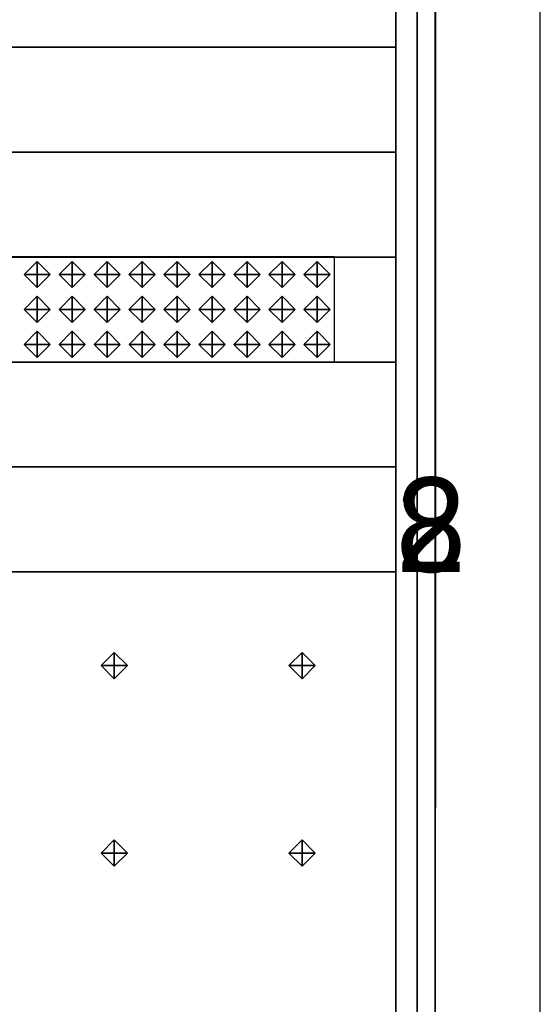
# Model space of a CAD drawing. Header units: inches. Extents: x 0.1 to 82.8, y 0.2 to 48.3.
# Tile 101 of 110: x 44.9 to 45.8, y 2.1 to 4. Entities that reach past the tile are written whole.
import ezdxf

# ---------------------------------------------------------------- set-up
doc = ezdxf.new("R2010")
doc.units = ezdxf.units.IN
doc.header["$MEASUREMENT"] = 0
for name, color, linetype, true_color in [('DLX_CALC', 3, 'Continuous', 0x00ff00), ('DLX_CONT', 7, 'Continuous', 0x969696), ('DLX_RESKEY_IDX', 7, 'Continuous', 0x707070)]:
    doc.layers.add(name, color=color, linetype=linetype, true_color=true_color)
doc.styles.add('TableTextStyle', font='txt')

msp = doc.modelspace()

# ---------------------------------------------------------------- linework, layer by layer
at = {"layer": 'DLX_CALC'}
for points in [[(45.4565, 3.5132, 0), (0.4565, 3.5132, 0)], [(45.4565, 3.3132, 0), (45.4565, 3.5132, 0)], [(0.4565, 3.3132, 0), (45.4565, 3.3132, 0)], [(45.5733, 2.913, 0), (0.3485, 2.9132, 0), (0.3485, 0.4132, 0), (45.5733, 0.413, 0), (45.5733, 2.913, 0)], [(45.5733, 2.913, 0), (0.4956, 2.9132, 0)], [(45.5733, 0.413, 0), (45.5733, 2.913, 0)]]:
    msp.add_polyline3d(points, dxfattribs=at)
at = {"layer": 'DLX_CONT'}
for points in [[(45.8485, 0.213, 0), (45.8486, 33.213, 0)], [(45.6485, 0.413, 0), (45.6486, 33.013, 0)], [(45.6485, 0.413, 0), (45.6486, 5.713, 0)], [(45.6486, 5.713, 0), (45.6485, 0.413, 0)], [(45.6486, 4.513, 0), (45.6485, 0.413, 0)], [(45.6485, 0.413, 0), (45.6486, 4.513, 0)], [(45.6485, 0.413, 0), (45.6486, 4.513, 0)], [(45.6486, 4.513, 0), (45.6485, 0.413, 0)], [(45.6486, 4.513, 0), (45.6485, 0.413, 0)], [(45.6485, 0.413, 0), (45.6486, 4.513, 0)], [(45.6137, 4.313, 0), (45.6137, 0.413, 0)], [(45.6137, 0.413, 0), (45.6137, 4.313, 0)], [(45.6137, 0.413, 0), (45.6137, 4.313, 0)], [(45.6137, 4.313, 0), (45.6137, 0.413, 0)], [(45.6137, 4.313, 0), (45.6137, 0.413, 0)], [(45.6137, 0.413, 0), (45.6137, 4.313, 0)], [(45.5733, 0.413, 0), (45.5733, 4.113, 0)], [(45.5733, 4.113, 0), (45.5733, 3.913, 0)], [(45.5733, 4.113, 0), (45.5733, 0.413, 0)], [(45.5733, 3.913, 0), (45.5733, 4.113, 0)], [(0.3486, 3.9132, 0), (45.5733, 3.913, 0)], [(45.5733, 3.913, 0), (0.3486, 3.9132, 0)], [(45.5733, 3.913, 0), (0.3486, 3.9132, 0)], [(0.3486, 3.9132, 0), (45.5733, 3.913, 0)], [(0.3486, 3.9132, 0), (45.5733, 3.913, 0)], [(45.5733, 3.913, 0), (0.3486, 3.9132, 0)], [(45.5733, 3.913, 0), (45.5733, 0.413, 0)], [(45.5733, 0.413, 0), (45.5733, 3.913, 0)], [(45.5733, 3.913, 0), (45.5733, 3.913, 0)], [(45.5733, 0.413, 0), (45.5733, 3.913, 0)], [(45.5733, 3.913, 0), (45.5733, 3.913, 0)], [(45.5733, 3.913, 0), (45.5733, 3.713, 0)], [(45.5733, 3.913, 0), (45.5733, 0.413, 0)], [(45.5733, 3.713, 0), (45.5733, 3.913, 0)], [(0.3486, 3.7132, 0), (45.5733, 3.713, 0)], [(45.5733, 3.713, 0), (0.3486, 3.7132, 0)], [(45.5733, 3.713, 0), (0.3486, 3.7132, 0)], [(0.3486, 3.7132, 0), (45.5733, 3.713, 0)], [(0.3486, 3.7132, 0), (45.5733, 3.713, 0)], [(45.5733, 3.713, 0), (0.3486, 3.7132, 0)], [(45.5733, 3.713, 0), (45.5733, 0.413, 0)], [(45.5733, 0.413, 0), (45.5733, 3.713, 0)], [(45.5733, 3.713, 0), (45.5733, 3.713, 0)], [(45.5733, 0.413, 0), (45.5733, 3.713, 0)], [(45.5733, 3.713, 0), (45.5733, 3.713, 0)], [(45.5733, 3.713, 0), (45.5733, 3.513, 0)], [(45.5733, 3.713, 0), (45.5733, 0.413, 0)], [(45.5733, 3.513, 0), (45.5733, 3.713, 0)], [(45.5733, 3.513, 0), (0.3485, 3.5132, 0)], [(0.3485, 3.5132, 0), (45.5733, 3.513, 0)], [(0.3485, 3.5132, 0), (45.5733, 3.513, 0)], [(45.5733, 3.513, 0), (0.3485, 3.5132, 0)], [(0.3486, 3.5132, 0), (45.5733, 3.513, 0)], [(45.5733, 3.513, 0), (0.3486, 3.5132, 0)], [(45.5733, 3.513, 0), (45.5733, 0.413, 0)], [(45.5733, 0.413, 0), (45.5733, 3.513, 0)], [(45.5733, 3.513, 0), (45.5733, 3.513, 0)], [(45.5733, 0.413, 0), (45.5733, 3.513, 0)], [(45.5733, 3.513, 0), (45.5733, 3.513, 0)], [(45.5733, 3.513, 0), (45.5733, 3.313, 0)], [(45.5733, 3.513, 0), (45.5733, 0.413, 0)], [(45.5733, 3.313, 0), (45.5733, 3.513, 0)], [(0.3485, 3.3132, 0), (45.5733, 3.313, 0)], [(45.5733, 3.313, 0), (0.3485, 3.3132, 0)], [(45.5733, 3.313, 0), (0.3485, 3.3132, 0)], [(0.3485, 3.3132, 0), (45.5733, 3.313, 0)], [(0.3485, 3.3132, 0), (45.5733, 3.313, 0)], [(45.5733, 3.313, 0), (0.3485, 3.3132, 0)], [(45.5733, 3.313, 0), (45.5733, 0.413, 0)], [(45.5733, 0.413, 0), (45.5733, 3.313, 0)], [(45.5733, 3.313, 0), (45.5733, 3.313, 0)], [(45.5733, 0.413, 0), (45.5733, 3.313, 0)], [(45.5733, 3.313, 0), (45.5733, 3.313, 0)], [(45.5733, 3.313, 0), (45.5733, 3.113, 0)], [(45.5733, 3.313, 0), (45.5733, 0.413, 0)], [(45.5733, 3.113, 0), (45.5733, 3.313, 0)], [(0.3485, 3.1132, 0), (45.5733, 3.113, 0)], [(45.5733, 3.113, 0), (0.3485, 3.1132, 0)], [(45.5733, 3.113, 0), (0.3485, 3.1132, 0)], [(0.3485, 3.1132, 0), (45.5733, 3.113, 0)], [(0.3485, 3.1132, 0), (45.5733, 3.113, 0)], [(45.5733, 3.113, 0), (0.3485, 3.1132, 0)], [(45.5733, 3.113, 0), (45.5733, 0.413, 0)], [(45.5733, 0.413, 0), (45.5733, 3.113, 0)], [(45.5733, 3.113, 0), (45.5733, 3.113, 0)], [(45.5733, 0.413, 0), (45.5733, 3.113, 0)], [(45.5733, 3.113, 0), (45.5733, 3.113, 0)], [(45.5733, 3.113, 0), (45.5733, 2.913, 0)], [(45.5733, 3.113, 0), (45.5733, 0.413, 0)], [(45.5733, 2.913, 0), (45.5733, 3.113, 0)], [(0.3485, 2.9132, 0), (45.5733, 2.913, 0)], [(45.5733, 2.913, 0), (0.3485, 2.9132, 0)], [(45.5733, 2.913, 0), (0.3485, 2.9132, 0)], [(0.3485, 2.9132, 0), (45.5733, 2.913, 0)], [(0.3485, 2.9132, 0), (45.5733, 2.913, 0)], [(45.5733, 2.913, 0), (0.3485, 2.9132, 0)], [(45.5733, 2.913, 0), (45.5733, 0.413, 0)], [(45.5733, 0.413, 0), (45.5733, 2.913, 0)], [(45.5733, 2.913, 0), (45.5733, 2.913, 0)], [(45.5733, 0.413, 0), (45.5733, 2.913, 0)], [(45.5733, 2.913, 0), (45.5733, 2.913, 0)], [(45.5733, 2.913, 0), (45.5733, 0.413, 0)], [(45.5733, 2.913, 0), (45.5733, 0.413, 0)], [(45.5733, 0.413, 0), (45.5733, 2.913, 0)]]:
    msp.add_polyline3d(points, dxfattribs=at)

# ---------------------------------------------------------------- texts
at = {"layer": 'DLX_RESKEY_IDX', "style": 'TableTextStyle'}
for s in ['2', '8']:
    msp.add_text(s, height=0.18, dxfattribs=at).set_placement((45.5733, 2.913))

# ---------------------------------------------------------------- meshes
at = {"layer": 'DLX_CALC'}
mesh = msp.add_polyface(dxfattribs=at)
corners = [(44.8649, 3.4798), (44.8899, 3.4548), (44.8899, 3.4798), (44.8899, 3.4548), (44.9149, 3.4798), (44.8899, 3.4798), (44.9149, 3.4798), (44.8899, 3.5048), (44.8899, 3.4798), (44.8899, 3.5048), (44.8649, 3.4798), (44.8899, 3.4798), (44.8899, 3.4548), (44.8649, 3.4798), (44.8899, 3.4798), (44.9149, 3.4798), (44.8899, 3.4548), (44.8899, 3.4798), (44.8899, 3.5048), (44.9149, 3.4798), (44.8899, 3.4798), (44.8649, 3.4798), (44.8899, 3.5048), (44.8899, 3.4798)]
mesh.append_faces([[corners[k] for k in face] for face in [(0, 1, 2), (3, 4, 5), (6, 7, 8), (9, 10, 11), (12, 13, 14), (15, 16, 17), (18, 19, 20), (21, 22, 23)]])
mesh = msp.add_polyface(dxfattribs=at)
corners = [(44.9315, 3.4798), (44.9565, 3.4548), (44.9565, 3.4798), (44.9565, 3.4548), (44.9815, 3.4798), (44.9565, 3.4798), (44.9815, 3.4798), (44.9565, 3.5048), (44.9565, 3.4798), (44.9565, 3.5048), (44.9315, 3.4798), (44.9565, 3.4798), (44.9565, 3.4548), (44.9315, 3.4798), (44.9565, 3.4798), (44.9815, 3.4798), (44.9565, 3.4548), (44.9565, 3.4798), (44.9565, 3.5048), (44.9815, 3.4798), (44.9565, 3.4798), (44.9315, 3.4798), (44.9565, 3.5048), (44.9565, 3.4798)]
mesh.append_faces([[corners[k] for k in face] for face in [(0, 1, 2), (3, 4, 5), (6, 7, 8), (9, 10, 11), (12, 13, 14), (15, 16, 17), (18, 19, 20), (21, 22, 23)]])
mesh = msp.add_polyface(dxfattribs=at)
corners = [(44.9982, 3.4798), (45.0232, 3.4548), (45.0232, 3.4798), (45.0232, 3.4548), (45.0482, 3.4798), (45.0232, 3.4798), (45.0482, 3.4798), (45.0232, 3.5048), (45.0232, 3.4798), (45.0232, 3.5048), (44.9982, 3.4798), (45.0232, 3.4798), (45.0232, 3.4548), (44.9982, 3.4798), (45.0232, 3.4798), (45.0482, 3.4798), (45.0232, 3.4548), (45.0232, 3.4798), (45.0232, 3.5048), (45.0482, 3.4798), (45.0232, 3.4798), (44.9982, 3.4798), (45.0232, 3.5048), (45.0232, 3.4798)]
mesh.append_faces([[corners[k] for k in face] for face in [(0, 1, 2), (3, 4, 5), (6, 7, 8), (9, 10, 11), (12, 13, 14), (15, 16, 17), (18, 19, 20), (21, 22, 23)]])
mesh = msp.add_polyface(dxfattribs=at)
corners = [(45.0648, 3.4798), (45.0899, 3.4548), (45.0899, 3.4798), (45.0899, 3.4548), (45.1149, 3.4798), (45.0899, 3.4798), (45.1149, 3.4798), (45.0899, 3.5048), (45.0899, 3.4798), (45.0899, 3.5048), (45.0648, 3.4798), (45.0899, 3.4798), (45.0899, 3.4548), (45.0648, 3.4798), (45.0899, 3.4798), (45.1149, 3.4798), (45.0899, 3.4548), (45.0899, 3.4798), (45.0899, 3.5048), (45.1149, 3.4798), (45.0899, 3.4798), (45.0648, 3.4798), (45.0899, 3.5048), (45.0899, 3.4798)]
mesh.append_faces([[corners[k] for k in face] for face in [(0, 1, 2), (3, 4, 5), (6, 7, 8), (9, 10, 11), (12, 13, 14), (15, 16, 17), (18, 19, 20), (21, 22, 23)]])
mesh = msp.add_polyface(dxfattribs=at)
corners = [(45.1315, 3.4798), (45.1565, 3.4548), (45.1565, 3.4798), (45.1565, 3.4548), (45.1815, 3.4798), (45.1565, 3.4798), (45.1815, 3.4798), (45.1565, 3.5048), (45.1565, 3.4798), (45.1565, 3.5048), (45.1315, 3.4798), (45.1565, 3.4798), (45.1565, 3.4548), (45.1315, 3.4798), (45.1565, 3.4798), (45.1815, 3.4798), (45.1565, 3.4548), (45.1565, 3.4798), (45.1565, 3.5048), (45.1815, 3.4798), (45.1565, 3.4798), (45.1315, 3.4798), (45.1565, 3.5048), (45.1565, 3.4798)]
mesh.append_faces([[corners[k] for k in face] for face in [(0, 1, 2), (3, 4, 5), (6, 7, 8), (9, 10, 11), (12, 13, 14), (15, 16, 17), (18, 19, 20), (21, 22, 23)]])
mesh = msp.add_polyface(dxfattribs=at)
corners = [(45.1982, 3.4798), (45.2232, 3.4548), (45.2232, 3.4798), (45.2232, 3.4548), (45.2482, 3.4798), (45.2232, 3.4798), (45.2482, 3.4798), (45.2232, 3.5048), (45.2232, 3.4798), (45.2232, 3.5048), (45.1982, 3.4798), (45.2232, 3.4798), (45.2232, 3.4548), (45.1982, 3.4798), (45.2232, 3.4798), (45.2482, 3.4798), (45.2232, 3.4548), (45.2232, 3.4798), (45.2232, 3.5048), (45.2482, 3.4798), (45.2232, 3.4798), (45.1982, 3.4798), (45.2232, 3.5048), (45.2232, 3.4798)]
mesh.append_faces([[corners[k] for k in face] for face in [(0, 1, 2), (3, 4, 5), (6, 7, 8), (9, 10, 11), (12, 13, 14), (15, 16, 17), (18, 19, 20), (21, 22, 23)]])
mesh = msp.add_polyface(dxfattribs=at)
corners = [(45.2649, 3.4798), (45.2899, 3.4548), (45.2899, 3.4798), (45.2899, 3.4548), (45.3149, 3.4798), (45.2899, 3.4798), (45.3149, 3.4798), (45.2899, 3.5048), (45.2899, 3.4798), (45.2899, 3.5048), (45.2649, 3.4798), (45.2899, 3.4798), (45.2899, 3.4548), (45.2649, 3.4798), (45.2899, 3.4798), (45.3149, 3.4798), (45.2899, 3.4548), (45.2899, 3.4798), (45.2899, 3.5048), (45.3149, 3.4798), (45.2899, 3.4798), (45.2649, 3.4798), (45.2899, 3.5048), (45.2899, 3.4798)]
mesh.append_faces([[corners[k] for k in face] for face in [(0, 1, 2), (3, 4, 5), (6, 7, 8), (9, 10, 11), (12, 13, 14), (15, 16, 17), (18, 19, 20), (21, 22, 23)]])
mesh = msp.add_polyface(dxfattribs=at)
corners = [(45.3315, 3.4798), (45.3565, 3.4548), (45.3565, 3.4798), (45.3565, 3.4548), (45.3815, 3.4798), (45.3565, 3.4798), (45.3815, 3.4798), (45.3565, 3.5048), (45.3565, 3.4798), (45.3565, 3.5048), (45.3315, 3.4798), (45.3565, 3.4798), (45.3565, 3.4548), (45.3315, 3.4798), (45.3565, 3.4798), (45.3815, 3.4798), (45.3565, 3.4548), (45.3565, 3.4798), (45.3565, 3.5048), (45.3815, 3.4798), (45.3565, 3.4798), (45.3315, 3.4798), (45.3565, 3.5048), (45.3565, 3.4798)]
mesh.append_faces([[corners[k] for k in face] for face in [(0, 1, 2), (3, 4, 5), (6, 7, 8), (9, 10, 11), (12, 13, 14), (15, 16, 17), (18, 19, 20), (21, 22, 23)]])
mesh = msp.add_polyface(dxfattribs=at)
corners = [(45.3982, 3.4798), (45.4232, 3.4548), (45.4232, 3.4798), (45.4232, 3.4548), (45.4482, 3.4798), (45.4232, 3.4798), (45.4482, 3.4798), (45.4232, 3.5048), (45.4232, 3.4798), (45.4232, 3.5048), (45.3982, 3.4798), (45.4232, 3.4798), (45.4232, 3.4548), (45.3982, 3.4798), (45.4232, 3.4798), (45.4482, 3.4798), (45.4232, 3.4548), (45.4232, 3.4798), (45.4232, 3.5048), (45.4482, 3.4798), (45.4232, 3.4798), (45.3982, 3.4798), (45.4232, 3.5048), (45.4232, 3.4798)]
mesh.append_faces([[corners[k] for k in face] for face in [(0, 1, 2), (3, 4, 5), (6, 7, 8), (9, 10, 11), (12, 13, 14), (15, 16, 17), (18, 19, 20), (21, 22, 23)]])
mesh = msp.add_polyface(dxfattribs=at)
corners = [(44.8649, 3.4132), (44.8899, 3.3882), (44.8899, 3.4132), (44.8899, 3.3882), (44.9149, 3.4132), (44.8899, 3.4132), (44.9149, 3.4132), (44.8899, 3.4382), (44.8899, 3.4132), (44.8899, 3.4382), (44.8649, 3.4132), (44.8899, 3.4132), (44.8899, 3.3882), (44.8649, 3.4132), (44.8899, 3.4132), (44.9149, 3.4132), (44.8899, 3.3882), (44.8899, 3.4132), (44.8899, 3.4382), (44.9149, 3.4132), (44.8899, 3.4132), (44.8649, 3.4132), (44.8899, 3.4382), (44.8899, 3.4132)]
mesh.append_faces([[corners[k] for k in face] for face in [(0, 1, 2), (3, 4, 5), (6, 7, 8), (9, 10, 11), (12, 13, 14), (15, 16, 17), (18, 19, 20), (21, 22, 23)]])
mesh = msp.add_polyface(dxfattribs=at)
corners = [(44.9315, 3.4132), (44.9565, 3.3882), (44.9565, 3.4132), (44.9565, 3.3882), (44.9815, 3.4132), (44.9565, 3.4132), (44.9815, 3.4132), (44.9565, 3.4382), (44.9565, 3.4132), (44.9565, 3.4382), (44.9315, 3.4132), (44.9565, 3.4132), (44.9565, 3.3882), (44.9315, 3.4132), (44.9565, 3.4132), (44.9815, 3.4132), (44.9565, 3.3882), (44.9565, 3.4132), (44.9565, 3.4382), (44.9815, 3.4132), (44.9565, 3.4132), (44.9315, 3.4132), (44.9565, 3.4382), (44.9565, 3.4132)]
mesh.append_faces([[corners[k] for k in face] for face in [(0, 1, 2), (3, 4, 5), (6, 7, 8), (9, 10, 11), (12, 13, 14), (15, 16, 17), (18, 19, 20), (21, 22, 23)]])
mesh = msp.add_polyface(dxfattribs=at)
corners = [(44.9982, 3.4132), (45.0232, 3.3882), (45.0232, 3.4132), (45.0232, 3.3882), (45.0482, 3.4132), (45.0232, 3.4132), (45.0482, 3.4132), (45.0232, 3.4382), (45.0232, 3.4132), (45.0232, 3.4382), (44.9982, 3.4132), (45.0232, 3.4132), (45.0232, 3.3882), (44.9982, 3.4132), (45.0232, 3.4132), (45.0482, 3.4132), (45.0232, 3.3882), (45.0232, 3.4132), (45.0232, 3.4382), (45.0482, 3.4132), (45.0232, 3.4132), (44.9982, 3.4132), (45.0232, 3.4382), (45.0232, 3.4132)]
mesh.append_faces([[corners[k] for k in face] for face in [(0, 1, 2), (3, 4, 5), (6, 7, 8), (9, 10, 11), (12, 13, 14), (15, 16, 17), (18, 19, 20), (21, 22, 23)]])
mesh = msp.add_polyface(dxfattribs=at)
corners = [(45.0648, 3.4132), (45.0899, 3.3882), (45.0899, 3.4132), (45.0899, 3.3882), (45.1149, 3.4132), (45.0899, 3.4132), (45.1149, 3.4132), (45.0899, 3.4382), (45.0899, 3.4132), (45.0899, 3.4382), (45.0648, 3.4132), (45.0899, 3.4132), (45.0899, 3.3882), (45.0648, 3.4132), (45.0899, 3.4132), (45.1149, 3.4132), (45.0899, 3.3882), (45.0899, 3.4132), (45.0899, 3.4382), (45.1149, 3.4132), (45.0899, 3.4132), (45.0648, 3.4132), (45.0899, 3.4382), (45.0899, 3.4132)]
mesh.append_faces([[corners[k] for k in face] for face in [(0, 1, 2), (3, 4, 5), (6, 7, 8), (9, 10, 11), (12, 13, 14), (15, 16, 17), (18, 19, 20), (21, 22, 23)]])
mesh = msp.add_polyface(dxfattribs=at)
corners = [(45.1315, 3.4132), (45.1565, 3.3882), (45.1565, 3.4132), (45.1565, 3.3882), (45.1815, 3.4132), (45.1565, 3.4132), (45.1815, 3.4132), (45.1565, 3.4382), (45.1565, 3.4132), (45.1565, 3.4382), (45.1315, 3.4132), (45.1565, 3.4132), (45.1565, 3.3882), (45.1315, 3.4132), (45.1565, 3.4132), (45.1815, 3.4132), (45.1565, 3.3882), (45.1565, 3.4132), (45.1565, 3.4382), (45.1815, 3.4132), (45.1565, 3.4132), (45.1315, 3.4132), (45.1565, 3.4382), (45.1565, 3.4132)]
mesh.append_faces([[corners[k] for k in face] for face in [(0, 1, 2), (3, 4, 5), (6, 7, 8), (9, 10, 11), (12, 13, 14), (15, 16, 17), (18, 19, 20), (21, 22, 23)]])
mesh = msp.add_polyface(dxfattribs=at)
corners = [(45.1982, 3.4132), (45.2232, 3.3882), (45.2232, 3.4132), (45.2232, 3.3882), (45.2482, 3.4132), (45.2232, 3.4132), (45.2482, 3.4132), (45.2232, 3.4382), (45.2232, 3.4132), (45.2232, 3.4382), (45.1982, 3.4132), (45.2232, 3.4132), (45.2232, 3.3882), (45.1982, 3.4132), (45.2232, 3.4132), (45.2482, 3.4132), (45.2232, 3.3882), (45.2232, 3.4132), (45.2232, 3.4382), (45.2482, 3.4132), (45.2232, 3.4132), (45.1982, 3.4132), (45.2232, 3.4382), (45.2232, 3.4132)]
mesh.append_faces([[corners[k] for k in face] for face in [(0, 1, 2), (3, 4, 5), (6, 7, 8), (9, 10, 11), (12, 13, 14), (15, 16, 17), (18, 19, 20), (21, 22, 23)]])
mesh = msp.add_polyface(dxfattribs=at)
corners = [(45.2649, 3.4132), (45.2899, 3.3882), (45.2899, 3.4132), (45.2899, 3.3882), (45.3149, 3.4132), (45.2899, 3.4132), (45.3149, 3.4132), (45.2899, 3.4382), (45.2899, 3.4132), (45.2899, 3.4382), (45.2649, 3.4132), (45.2899, 3.4132), (45.2899, 3.3882), (45.2649, 3.4132), (45.2899, 3.4132), (45.3149, 3.4132), (45.2899, 3.3882), (45.2899, 3.4132), (45.2899, 3.4382), (45.3149, 3.4132), (45.2899, 3.4132), (45.2649, 3.4132), (45.2899, 3.4382), (45.2899, 3.4132)]
mesh.append_faces([[corners[k] for k in face] for face in [(0, 1, 2), (3, 4, 5), (6, 7, 8), (9, 10, 11), (12, 13, 14), (15, 16, 17), (18, 19, 20), (21, 22, 23)]])
mesh = msp.add_polyface(dxfattribs=at)
corners = [(45.3315, 3.4132), (45.3565, 3.3882), (45.3565, 3.4132), (45.3565, 3.3882), (45.3815, 3.4132), (45.3565, 3.4132), (45.3815, 3.4132), (45.3565, 3.4382), (45.3565, 3.4132), (45.3565, 3.4382), (45.3315, 3.4132), (45.3565, 3.4132), (45.3565, 3.3882), (45.3315, 3.4132), (45.3565, 3.4132), (45.3815, 3.4132), (45.3565, 3.3882), (45.3565, 3.4132), (45.3565, 3.4382), (45.3815, 3.4132), (45.3565, 3.4132), (45.3315, 3.4132), (45.3565, 3.4382), (45.3565, 3.4132)]
mesh.append_faces([[corners[k] for k in face] for face in [(0, 1, 2), (3, 4, 5), (6, 7, 8), (9, 10, 11), (12, 13, 14), (15, 16, 17), (18, 19, 20), (21, 22, 23)]])
mesh = msp.add_polyface(dxfattribs=at)
corners = [(45.3982, 3.4132), (45.4232, 3.3882), (45.4232, 3.4132), (45.4232, 3.3882), (45.4482, 3.4132), (45.4232, 3.4132), (45.4482, 3.4132), (45.4232, 3.4382), (45.4232, 3.4132), (45.4232, 3.4382), (45.3982, 3.4132), (45.4232, 3.4132), (45.4232, 3.3882), (45.3982, 3.4132), (45.4232, 3.4132), (45.4482, 3.4132), (45.4232, 3.3882), (45.4232, 3.4132), (45.4232, 3.4382), (45.4482, 3.4132), (45.4232, 3.4132), (45.3982, 3.4132), (45.4232, 3.4382), (45.4232, 3.4132)]
mesh.append_faces([[corners[k] for k in face] for face in [(0, 1, 2), (3, 4, 5), (6, 7, 8), (9, 10, 11), (12, 13, 14), (15, 16, 17), (18, 19, 20), (21, 22, 23)]])
mesh = msp.add_polyface(dxfattribs=at)
corners = [(44.8649, 3.3465), (44.8899, 3.3215), (44.8899, 3.3465), (44.8899, 3.3215), (44.9149, 3.3465), (44.8899, 3.3465), (44.9149, 3.3465), (44.8899, 3.3715), (44.8899, 3.3465), (44.8899, 3.3715), (44.8649, 3.3465), (44.8899, 3.3465), (44.8899, 3.3215), (44.8649, 3.3465), (44.8899, 3.3465), (44.9149, 3.3465), (44.8899, 3.3215), (44.8899, 3.3465), (44.8899, 3.3715), (44.9149, 3.3465), (44.8899, 3.3465), (44.8649, 3.3465), (44.8899, 3.3715), (44.8899, 3.3465)]
mesh.append_faces([[corners[k] for k in face] for face in [(0, 1, 2), (3, 4, 5), (6, 7, 8), (9, 10, 11), (12, 13, 14), (15, 16, 17), (18, 19, 20), (21, 22, 23)]])
mesh = msp.add_polyface(dxfattribs=at)
corners = [(44.9315, 3.3465), (44.9565, 3.3215), (44.9565, 3.3465), (44.9565, 3.3215), (44.9815, 3.3465), (44.9565, 3.3465), (44.9815, 3.3465), (44.9565, 3.3715), (44.9565, 3.3465), (44.9565, 3.3715), (44.9315, 3.3465), (44.9565, 3.3465), (44.9565, 3.3215), (44.9315, 3.3465), (44.9565, 3.3465), (44.9815, 3.3465), (44.9565, 3.3215), (44.9565, 3.3465), (44.9565, 3.3715), (44.9815, 3.3465), (44.9565, 3.3465), (44.9315, 3.3465), (44.9565, 3.3715), (44.9565, 3.3465)]
mesh.append_faces([[corners[k] for k in face] for face in [(0, 1, 2), (3, 4, 5), (6, 7, 8), (9, 10, 11), (12, 13, 14), (15, 16, 17), (18, 19, 20), (21, 22, 23)]])
mesh = msp.add_polyface(dxfattribs=at)
corners = [(44.9982, 3.3465), (45.0232, 3.3215), (45.0232, 3.3465), (45.0232, 3.3215), (45.0482, 3.3465), (45.0232, 3.3465), (45.0482, 3.3465), (45.0232, 3.3715), (45.0232, 3.3465), (45.0232, 3.3715), (44.9982, 3.3465), (45.0232, 3.3465), (45.0232, 3.3215), (44.9982, 3.3465), (45.0232, 3.3465), (45.0482, 3.3465), (45.0232, 3.3215), (45.0232, 3.3465), (45.0232, 3.3715), (45.0482, 3.3465), (45.0232, 3.3465), (44.9982, 3.3465), (45.0232, 3.3715), (45.0232, 3.3465)]
mesh.append_faces([[corners[k] for k in face] for face in [(0, 1, 2), (3, 4, 5), (6, 7, 8), (9, 10, 11), (12, 13, 14), (15, 16, 17), (18, 19, 20), (21, 22, 23)]])
mesh = msp.add_polyface(dxfattribs=at)
corners = [(45.0649, 3.3465), (45.0899, 3.3215), (45.0899, 3.3465), (45.0899, 3.3215), (45.1149, 3.3465), (45.0899, 3.3465), (45.1149, 3.3465), (45.0899, 3.3715), (45.0899, 3.3465), (45.0899, 3.3715), (45.0649, 3.3465), (45.0899, 3.3465), (45.0899, 3.3215), (45.0649, 3.3465), (45.0899, 3.3465), (45.1149, 3.3465), (45.0899, 3.3215), (45.0899, 3.3465), (45.0899, 3.3715), (45.1149, 3.3465), (45.0899, 3.3465), (45.0649, 3.3465), (45.0899, 3.3715), (45.0899, 3.3465)]
mesh.append_faces([[corners[k] for k in face] for face in [(0, 1, 2), (3, 4, 5), (6, 7, 8), (9, 10, 11), (12, 13, 14), (15, 16, 17), (18, 19, 20), (21, 22, 23)]])
mesh = msp.add_polyface(dxfattribs=at)
corners = [(45.1315, 3.3465), (45.1565, 3.3215), (45.1565, 3.3465), (45.1565, 3.3215), (45.1815, 3.3465), (45.1565, 3.3465), (45.1815, 3.3465), (45.1565, 3.3715), (45.1565, 3.3465), (45.1565, 3.3715), (45.1315, 3.3465), (45.1565, 3.3465), (45.1565, 3.3215), (45.1315, 3.3465), (45.1565, 3.3465), (45.1815, 3.3465), (45.1565, 3.3215), (45.1565, 3.3465), (45.1565, 3.3715), (45.1815, 3.3465), (45.1565, 3.3465), (45.1315, 3.3465), (45.1565, 3.3715), (45.1565, 3.3465)]
mesh.append_faces([[corners[k] for k in face] for face in [(0, 1, 2), (3, 4, 5), (6, 7, 8), (9, 10, 11), (12, 13, 14), (15, 16, 17), (18, 19, 20), (21, 22, 23)]])
mesh = msp.add_polyface(dxfattribs=at)
corners = [(45.1982, 3.3465), (45.2232, 3.3215), (45.2232, 3.3465), (45.2232, 3.3215), (45.2482, 3.3465), (45.2232, 3.3465), (45.2482, 3.3465), (45.2232, 3.3715), (45.2232, 3.3465), (45.2232, 3.3715), (45.1982, 3.3465), (45.2232, 3.3465), (45.2232, 3.3215), (45.1982, 3.3465), (45.2232, 3.3465), (45.2482, 3.3465), (45.2232, 3.3215), (45.2232, 3.3465), (45.2232, 3.3715), (45.2482, 3.3465), (45.2232, 3.3465), (45.1982, 3.3465), (45.2232, 3.3715), (45.2232, 3.3465)]
mesh.append_faces([[corners[k] for k in face] for face in [(0, 1, 2), (3, 4, 5), (6, 7, 8), (9, 10, 11), (12, 13, 14), (15, 16, 17), (18, 19, 20), (21, 22, 23)]])
mesh = msp.add_polyface(dxfattribs=at)
corners = [(45.2649, 3.3465), (45.2899, 3.3215), (45.2899, 3.3465), (45.2899, 3.3215), (45.3149, 3.3465), (45.2899, 3.3465), (45.3149, 3.3465), (45.2899, 3.3715), (45.2899, 3.3465), (45.2899, 3.3715), (45.2649, 3.3465), (45.2899, 3.3465), (45.2899, 3.3215), (45.2649, 3.3465), (45.2899, 3.3465), (45.3149, 3.3465), (45.2899, 3.3215), (45.2899, 3.3465), (45.2899, 3.3715), (45.3149, 3.3465), (45.2899, 3.3465), (45.2649, 3.3465), (45.2899, 3.3715), (45.2899, 3.3465)]
mesh.append_faces([[corners[k] for k in face] for face in [(0, 1, 2), (3, 4, 5), (6, 7, 8), (9, 10, 11), (12, 13, 14), (15, 16, 17), (18, 19, 20), (21, 22, 23)]])
mesh = msp.add_polyface(dxfattribs=at)
corners = [(45.3315, 3.3465), (45.3565, 3.3215), (45.3565, 3.3465), (45.3565, 3.3215), (45.3815, 3.3465), (45.3565, 3.3465), (45.3815, 3.3465), (45.3565, 3.3715), (45.3565, 3.3465), (45.3565, 3.3715), (45.3315, 3.3465), (45.3565, 3.3465), (45.3565, 3.3215), (45.3315, 3.3465), (45.3565, 3.3465), (45.3815, 3.3465), (45.3565, 3.3215), (45.3565, 3.3465), (45.3565, 3.3715), (45.3815, 3.3465), (45.3565, 3.3465), (45.3315, 3.3465), (45.3565, 3.3715), (45.3565, 3.3465)]
mesh.append_faces([[corners[k] for k in face] for face in [(0, 1, 2), (3, 4, 5), (6, 7, 8), (9, 10, 11), (12, 13, 14), (15, 16, 17), (18, 19, 20), (21, 22, 23)]])
mesh = msp.add_polyface(dxfattribs=at)
corners = [(45.3982, 3.3465), (45.4232, 3.3215), (45.4232, 3.3465), (45.4232, 3.3215), (45.4482, 3.3465), (45.4232, 3.3465), (45.4482, 3.3465), (45.4232, 3.3715), (45.4232, 3.3465), (45.4232, 3.3715), (45.3982, 3.3465), (45.4232, 3.3465), (45.4232, 3.3215), (45.3982, 3.3465), (45.4232, 3.3465), (45.4482, 3.3465), (45.4232, 3.3215), (45.4232, 3.3465), (45.4232, 3.3715), (45.4482, 3.3465), (45.4232, 3.3465), (45.3982, 3.3465), (45.4232, 3.3715), (45.4232, 3.3465)]
mesh.append_faces([[corners[k] for k in face] for face in [(0, 1, 2), (3, 4, 5), (6, 7, 8), (9, 10, 11), (12, 13, 14), (15, 16, 17), (18, 19, 20), (21, 22, 23)]])
mesh = msp.add_polyface(dxfattribs=at)
corners = [(45.0367, 2.7095), (45.0617, 2.7345), (45.0367, 2.7345), (45.0617, 2.7345), (45.0367, 2.7595), (45.0367, 2.7345), (45.0367, 2.7595), (45.0117, 2.7345), (45.0367, 2.7345), (45.0117, 2.7345), (45.0367, 2.7095), (45.0367, 2.7345), (45.0617, 2.7345), (45.0367, 2.7095), (45.0367, 2.7345), (45.0367, 2.7595), (45.0617, 2.7345), (45.0367, 2.7345), (45.0117, 2.7345), (45.0367, 2.7595), (45.0367, 2.7345), (45.0367, 2.7095), (45.0117, 2.7345), (45.0367, 2.7345)]
mesh.append_faces([[corners[k] for k in face] for face in [(0, 1, 2), (3, 4, 5), (6, 7, 8), (9, 10, 11), (12, 13, 14), (15, 16, 17), (18, 19, 20), (21, 22, 23)]])
mesh = msp.add_polyface(dxfattribs=at)
corners = [(45.3945, 2.7095), (45.4195, 2.7345), (45.3945, 2.7345), (45.4195, 2.7345), (45.3945, 2.7595), (45.3945, 2.7345), (45.3945, 2.7595), (45.3695, 2.7345), (45.3945, 2.7345), (45.3695, 2.7345), (45.3945, 2.7095), (45.3945, 2.7345), (45.4195, 2.7345), (45.3945, 2.7095), (45.3945, 2.7345), (45.3945, 2.7595), (45.4195, 2.7345), (45.3945, 2.7345), (45.3695, 2.7345), (45.3945, 2.7595), (45.3945, 2.7345), (45.3945, 2.7095), (45.3695, 2.7345), (45.3945, 2.7345)]
mesh.append_faces([[corners[k] for k in face] for face in [(0, 1, 2), (3, 4, 5), (6, 7, 8), (9, 10, 11), (12, 13, 14), (15, 16, 17), (18, 19, 20), (21, 22, 23)]])
mesh = msp.add_polyface(dxfattribs=at)
corners = [(45.0367, 2.3523), (45.0617, 2.3773), (45.0367, 2.3773), (45.0617, 2.3773), (45.0367, 2.4023), (45.0367, 2.3773), (45.0367, 2.4023), (45.0117, 2.3773), (45.0367, 2.3773), (45.0117, 2.3773), (45.0367, 2.3523), (45.0367, 2.3773), (45.0617, 2.3773), (45.0367, 2.3523), (45.0367, 2.3773), (45.0367, 2.4023), (45.0617, 2.3773), (45.0367, 2.3773), (45.0117, 2.3773), (45.0367, 2.4023), (45.0367, 2.3773), (45.0367, 2.3523), (45.0117, 2.3773), (45.0367, 2.3773)]
mesh.append_faces([[corners[k] for k in face] for face in [(0, 1, 2), (3, 4, 5), (6, 7, 8), (9, 10, 11), (12, 13, 14), (15, 16, 17), (18, 19, 20), (21, 22, 23)]])
mesh = msp.add_polyface(dxfattribs=at)
corners = [(45.3945, 2.3523), (45.4195, 2.3773), (45.3945, 2.3773), (45.4195, 2.3773), (45.3945, 2.4023), (45.3945, 2.3773), (45.3945, 2.4023), (45.3695, 2.3773), (45.3945, 2.3773), (45.3695, 2.3773), (45.3945, 2.3523), (45.3945, 2.3773), (45.4195, 2.3773), (45.3945, 2.3523), (45.3945, 2.3773), (45.3945, 2.4023), (45.4195, 2.3773), (45.3945, 2.3773), (45.3695, 2.3773), (45.3945, 2.4023), (45.3945, 2.3773), (45.3945, 2.3523), (45.3695, 2.3773), (45.3945, 2.3773)]
mesh.append_faces([[corners[k] for k in face] for face in [(0, 1, 2), (3, 4, 5), (6, 7, 8), (9, 10, 11), (12, 13, 14), (15, 16, 17), (18, 19, 20), (21, 22, 23)]])

doc.saveas('drawing.dxf')
